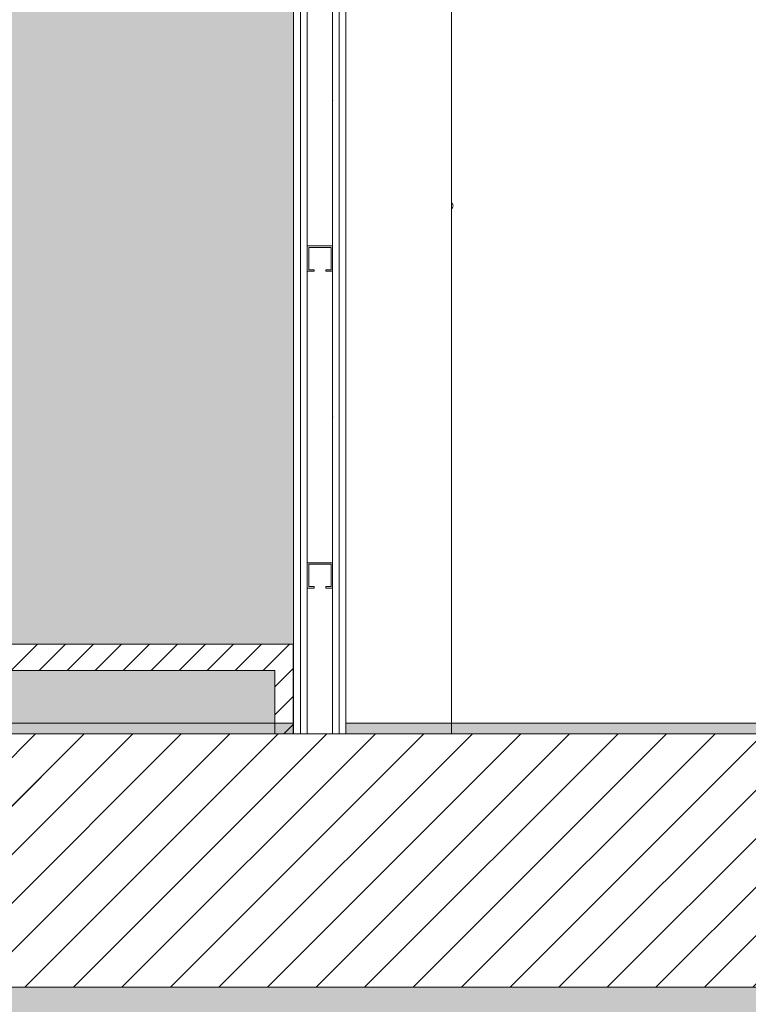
# Model space of a CAD drawing. Header units: millimetres. Extents: x -33687 to -7545, y -1870 to 7865.
# Tile 21 of 31: x -13175 to -11795, y -512 to 1352. Entities that reach past the tile are written whole.
import ezdxf

# ---------------------------------------------------------------- set-up
doc = ezdxf.new("R2010")
doc.units = ezdxf.units.MM
doc.header["$MEASUREMENT"] = 0
doc.linetypes.add('Wipeout_Contour', pattern=[1000, 0, -1000])
for name, color, linetype in [('2D - Dessin général.AL', 7, 'Continuous'), ('_Sols - Dalles.AL', 7, 'Continuous'), ('Nouveau_2D - Cotations pour 50ème.AL', 7, 'Continuous'), ('Nouveau_2D - Dessin général.AL', 7, 'Continuous'), ('Nouveau__Murs - Intérieurs (Non-porteurs).AL', 7, 'Continuous'), ('Nouveau_Equip - Agencement.AL', 7, 'Continuous'), ('Nouveau_Portes Archicad', 7, 'Continuous'), ('Nouveau_Pour vue 3D seulement.AL', 7, 'Continuous')]:
    doc.layers.add(name, color=color, linetype=linetype)
doc.styles.add('STYLE_GENERE_1', font='arial.ttf')
doc.dimstyles.new('STYLE_GENERE__1', dxfattribs={"dimtxt": 100, "dimasz": 71.25, "dimexe": 0.18, "dimexo": 0.0625, "dimgap": 0, "dimtad": 1, "dimtih": 1, "dimtoh": 1, "dimlfac": 0.001, "dimzin": 0, "dimdsep": 46, "dimtxsty": 'STYLE_GENERE_1', "dimblk": 'ARROWHEAD_6', "dimblk1": 'ARROWHEAD_6', "dimblk2": 'ARROWHEAD_6', "dimcen": 0.09, "dimse1": 1, "dimse2": 1, "dimclrd": 7, "dimclre": 7, "dimclrt": 7, "dimazin": 0, "dimtfac": 1, "dimtdec": 4, "dimtmove": 0, "dimatfit": 3, "dimfxl": 0, "dimtolj": 1, "dimtzin": 0, "dimarcsym": 0})
pattern_1 = [(45, (0, 0), (-45.96194, 45.96194), [])]
pattern_2 = [(45, (0, 0), (-26.5165, 26.5165), [])]

# ---------------------------------------------------------------- blocks, each defined once
blk = doc.blocks.new('Élément de coupe_1')
at = {"layer": '_Sols - Dalles.AL', "linetype": 'Continuous', "lineweight": 0, "true_color": 0x000000}
h = blk.add_hatch(dxfattribs=at)
h.set_pattern_fill('Dallage', color=18, style=0, pattern_type=2)
h.set_pattern_definition(pattern_1)
h.paths.add_polyline_path([(-10683.8, 0), (-24736.9, 0), (-24736.9, -480), (-10683.8, -480)])
at = {"layer": '_Sols - Dalles.AL', "color": 7, "linetype": 'Continuous', "lineweight": 5}
for p, q in [((-12656.5, 0), (-12657, 0)), ((-10986.8, 0), (-12557.5, 0)), ((-12692, 0), (-13639.5, 0)), ((-12657, 0), (-12692, 0)), ((-10683.8, -480), (-24736.9, -480))]:
    blk.add_line(p, q, dxfattribs=at)
at = {"layer": '_Sols - Dalles.AL', "color": 7, "linetype": 'Continuous', "lineweight": 5, "flags": 128}
blk.add_lwpolyline([(-12557.5, 0), (-12570, 0), (-12582.5, 0), (-12630.5, 0), (-12643.5, 0), (-12656.5, 0)], dxfattribs=at)
blk = doc.blocks.new('Élément de coupe_13')
at = {"layer": 'Nouveau__Murs - Intérieurs (Non-porteurs).AL', "color": 7, "linetype": 'Continuous', "lineweight": 13}
blk.add_line((-12357.5, 0), (-12357.5, 2392.5), dxfattribs=at)
blk = doc.blocks.new('Élément de coupe_14')
at = {"layer": 'Nouveau_Portes Archicad', "color": 7, "linetype": 'Continuous', "lineweight": 5}
for p, q in [((-12357.5, 1005.7), (-12356.5, 1004.9)), ((-12356.5, 995.1), (-12357.5, 994.3)), ((-12356.5, 1004.9), (-12355.6, 1003.9)), ((-12355.6, 996.1), (-12356.5, 995.1)), ((-12355.6, 1003.9), (-12355, 1002.7)), ((-12355, 997.3), (-12355.6, 996.1)), ((-12355, 1002.7), (-12354.6, 1001.4)), ((-12354.6, 998.6), (-12355, 997.3)), ((-12354.6, 1001.4), (-12354.5, 1000)), ((-12354.5, 1000), (-12354.6, 998.6))]:
    blk.add_line(p, q, dxfattribs=at)
blk = doc.blocks.new('Élément de coupe_18')
at = {"color": 254, "linetype": 'Wipeout_Contour', "lineweight": 0, "ltscale": 226520.968662}
blk.add_wipeout([(-12657, 140), (-12657, 170), (-15656.5, 170), (-15656.5, 140), (-15621.4, 140), (-15621.4, 120), (-14674.5, 120), (-14674.5, 140), (-14639.5, 140), (-14639.5, 120), (-13674.5, 120), (-13674.5, 140), (-13639.5, 140), (-13639.5, 120), (-12692, 120), (-12692, 140)], dxfattribs=at).dxf.layer = 'Nouveau_Pour vue 3D seulement.AL'
at = {"layer": 'Nouveau_Pour vue 3D seulement.AL', "linetype": 'Continuous', "lineweight": 0, "true_color": 0x000000}
h = blk.add_hatch(dxfattribs=at)
h.set_pattern_fill('Bois_massif', color=18, style=0, pattern_type=2)
h.set_pattern_definition(pattern_2)
h.paths.add_polyline_path([(-12657, 140), (-12657, 170), (-15656.5, 170), (-15656.5, 140), (-15621.4, 140), (-15621.4, 120), (-14674.5, 120), (-14674.5, 140), (-14639.5, 140), (-14639.5, 120), (-13674.5, 120), (-13674.5, 140), (-13639.5, 140), (-13639.5, 120), (-12692, 120), (-12692, 140)])
at = {"layer": 'Nouveau_Pour vue 3D seulement.AL', "color": 7, "linetype": 'Continuous', "lineweight": 13}
for p, q in [((-12657, 170), (-15656.5, 170)), ((-12657, 170), (-12657, 140)), ((-12692, 120), (-13639.5, 120))]:
    blk.add_line(p, q, dxfattribs=at)
blk = doc.blocks.new('Élément de coupe_23')
at = {"color": 254, "linetype": 'Wipeout_Contour', "lineweight": 0, "ltscale": 50699.710343}
blk.add_wipeout([(-12692, 140), (-12692, 0), (-12657, 0), (-12657, 140)], dxfattribs=at).dxf.layer = 'Nouveau_Pour vue 3D seulement.AL'
at = {"layer": 'Nouveau_Pour vue 3D seulement.AL', "linetype": 'Continuous', "lineweight": 0, "true_color": 0x000000}
h = blk.add_hatch(dxfattribs=at)
h.set_pattern_fill('Bois_massif', color=18, style=0, pattern_type=2)
h.set_pattern_definition(pattern_2)
h.paths.add_polyline_path([(-12692, 140), (-12692, 0), (-12657, 0), (-12657, 140)])
at = {"layer": 'Nouveau_Pour vue 3D seulement.AL', "color": 7, "linetype": 'Continuous', "lineweight": 5}
for p, q in [((-12657, 140), (-12657, 0)), ((-12692, 120), (-12692, 0))]:
    blk.add_line(p, q, dxfattribs=at)
blk = doc.blocks.new('*X73')
at = {"layer": 'Nouveau__Murs - Intérieurs (Non-porteurs).AL', "color": 7, "linetype": 'Continuous', "lineweight": 5}
for p, q in [((-12582.5, 924), (-12630.5, 924)), ((-12630.5, 924), (-12630.5, 876)), ((-12585.2, 921.3), (-12627.7, 921.3)), ((-12627.7, 921.3), (-12627.7, 878.7)), ((-12585.2, 878.7), (-12585.2, 921.3)), ((-12582.5, 876), (-12582.5, 924)), ((-12627.7, 878.7), (-12617.5, 878.7)), ((-12617.5, 876), (-12617.5, 878.7)), ((-12595.4, 878.7), (-12585.2, 878.7)), ((-12595.4, 876), (-12595.4, 878.7)), ((-12630.5, 876), (-12617.5, 876)), ((-12595.4, 876), (-12582.5, 876)), ((-12582.5, 324), (-12630.5, 324)), ((-12630.5, 324), (-12630.5, 276)), ((-12585.2, 321.3), (-12627.7, 321.3)), ((-12627.7, 321.3), (-12627.7, 278.7)), ((-12585.2, 278.7), (-12585.2, 321.3)), ((-12582.5, 276), (-12582.5, 324)), ((-12630.5, 276), (-12617.5, 276)), ((-12627.7, 278.7), (-12617.5, 278.7)), ((-12617.5, 276), (-12617.5, 278.7)), ((-12595.4, 278.7), (-12585.2, 278.7)), ((-12595.4, 276), (-12595.4, 278.7)), ((-12595.4, 276), (-12582.5, 276))]:
    blk.add_line(p, q, dxfattribs=at)
for p in [(-12582.5, 1200), (-12582.5, 1200), (-12582.5, 600), (-12582.5, 600), (-12582.5, 0)]:
    blk.add_point(p, dxfattribs=at)
blk = doc.blocks.new('Élément de coupe_48')
at = {"layer": 'Nouveau__Murs - Intérieurs (Non-porteurs).AL', "color": 7, "linetype": 'Continuous', "lineweight": 5}
for p, q in [((-12656.5, 3196.6), (-12656.5, 0)), ((-12643.5, 3194.9), (-12643.5, 0)), ((-12630.5, 3193.2), (-12630.5, 0)), ((-12582.5, 3186.8), (-12582.5, 0)), ((-12570, 3185.1), (-12570, 0)), ((-12557.5, 3183.4), (-12557.5, 0))]:
    blk.add_line(p, q, dxfattribs=at)
at = {"layer": 'Nouveau__Murs - Intérieurs (Non-porteurs).AL', "lineweight": 0}
blk.add_blockref('*X73', (0, 0), dxfattribs=at)
blk = doc.blocks.new('*D82')
at = {"layer": 'Nouveau_2D - Cotations pour 50ème.AL', "color": 7, "linetype": 'Continuous', "lineweight": 5}
for p, q in [((-26302.3, -1870.3), (-26302.3, -1729.7)), ((-10893.8, -1870.3), (-10893.8, -1729.7)), ((-26264.8, -1762.5), (-26339.8, -1837.5)), ((-10931.3, -1837.5), (-10856.3, -1762.5)), ((-26358.5, -1800), (-26302.3, -1800)), ((-26302.3, -1800), (-10893.8, -1800)), ((-10893.8, -1800), (-10837.6, -1800))]:
    blk.add_line(p, q, dxfattribs=at)
at = {"layer": 'Nouveau_2D - Cotations pour 50ème.AL', "color": 7, "lineweight": 5, "insert": (-18769.6, -1780), "char_height": 100, "attachment_point": 7, "style": 'STYLE_GENERE_1'}
blk.add_mtext('\\A1;{\\pql;\\fArial|b0|i0|c0|p0;\\W1.000000;15,41}', dxfattribs=at)
blk = doc.blocks.new('ARROWHEAD_6')
at = {"color": 0, "linetype": 'Continuous', "lineweight": 0}
for p, q in [((-0.5, -0.5), (0.5, 0.5)), ((0, 0), (-1, 0))]:
    blk.add_line(p, q, dxfattribs=at)
blk = doc.blocks.new('*D102')
at = {"layer": 'Nouveau_2D - Cotations pour 50ème.AL', "color": 7, "linetype": 'Continuous', "lineweight": 5}
for p, q in [((-14550.9, -1539.7), (-14550.9, -1399.1)), ((-12656.5, -1539.7), (-12656.5, -1399.1)), ((-14513.4, -1431.9), (-14588.4, -1506.9)), ((-12619, -1431.9), (-12694, -1506.9)), ((-14550.9, -1469.4), (-12656.5, -1469.4))]:
    blk.add_line(p, q, dxfattribs=at)
at = {"layer": 'Nouveau_2D - Cotations pour 50ème.AL', "color": 7, "lineweight": 5, "char_height": 100, "attachment_point": 7, "style": 'STYLE_GENERE_1'}
for s, insert in [('\\A1;{\\pql;\\fArial|b0|i0|c0|p0;\\W1.000000;1,89}', (-13813.4, -1449.4)), ('\\A1;{\\pql;\\fArial|b0|i0|c0|p0;\\W1.000000;10}', (-12846.5, -1449.4))]:
    blk.add_mtext(s, dxfattribs=dict(at, insert=insert))
blk = doc.blocks.new('*D103')
at = {"layer": 'Nouveau_2D - Cotations pour 50ème.AL', "color": 7, "linetype": 'Continuous', "lineweight": 5}
for p, q in [((-12656.5, -1539.7), (-12656.5, -1399.1)), ((-12557.5, -1539.7), (-12557.5, -1399.1)), ((-12619, -1431.9), (-12694, -1506.9)), ((-12520, -1431.9), (-12595, -1506.9)), ((-12656.5, -1469.4), (-12557.5, -1469.4))]:
    blk.add_line(p, q, dxfattribs=at)
blk = doc.blocks.new('*D104')
at = {"layer": 'Nouveau_2D - Cotations pour 50ème.AL', "color": 7, "linetype": 'Continuous', "lineweight": 5}
for p, q in [((-12557.5, -1539.7), (-12557.5, -1399.1)), ((-10986.8, -1539.7), (-10986.8, -1399.1)), ((-12520, -1431.9), (-12595, -1506.9)), ((-10949.3, -1431.9), (-11024.3, -1506.9)), ((-12557.5, -1469.4), (-10986.8, -1469.4))]:
    blk.add_line(p, q, dxfattribs=at)
at = {"layer": 'Nouveau_2D - Cotations pour 50ème.AL', "color": 7, "lineweight": 5, "char_height": 100, "attachment_point": 7, "style": 'STYLE_GENERE_1'}
for s, insert in [('\\A1;{\\pql;\\fArial|b0|i0|c0|p0;\\W1.000000;1,57}', (-11943.7, -1449.4)), ('\\A1;{\\pql;\\fArial|b0|i0|c0|p0;\\W1.000000;9}', (-11100.6, -1449.4))]:
    blk.add_mtext(s, dxfattribs=dict(at, insert=insert))

msp = doc.modelspace()

# ---------------------------------------------------------------- hatches: boundary and pattern name
at = {"layer": 'Nouveau_2D - Dessin général.AL', "linetype": 'Continuous', "lineweight": 5}
msp.add_hatch(color=7, dxfattribs=at).paths.add_polyline_path([(-12557.45, 0), (-10986.82, 0), (-10986.82, 20), (-12557.45, 20)])
at = {"layer": 'Nouveau_Equip - Agencement.AL', "linetype": 'Continuous', "lineweight": 0, "true_color": 0x333333}
msp.add_hatch(color=250, dxfattribs=at).paths.add_polyline_path([(-13868.859, 2594.342), (-12656.45, 2432.46), (-12656.45, 20), (-13868.859, 20)])

# ---------------------------------------------------------------- linework, layer by layer
at = {"layer": 'Nouveau_2D - Dessin général.AL', "color": 7, "linetype": 'Continuous', "lineweight": 5, "flags": 128}
msp.add_lwpolyline([(-12557.45, 0), (-10986.82, 0), (-10986.82, 20), (-12557.45, 20)], close=True, dxfattribs=at)
at = {"layer": 'Nouveau_Equip - Agencement.AL', "color": 7, "linetype": 'Continuous', "lineweight": 5, "flags": 128}
msp.add_lwpolyline([(-13868.859, 2594.342), (-12656.45, 2432.46), (-12656.45, 20), (-13868.859, 20)], close=True, dxfattribs=at)

# ---------------------------------------------------------------- block references
at = {"layer": '_Sols - Dalles.AL', "lineweight": 0}
msp.add_blockref('Élément de coupe_1', (0, 0), dxfattribs=at)
at = {"layer": 'Nouveau__Murs - Intérieurs (Non-porteurs).AL', "lineweight": 0}
msp.add_blockref('Élément de coupe_13', (0, 0), dxfattribs=at)
at = {"layer": 'Nouveau_Portes Archicad', "lineweight": 0}
msp.add_blockref('Élément de coupe_14', (0, 0), dxfattribs=at)

# ---------------------------------------------------------------- dimensions: what is measured, and where the dimension line sits
at = {"layer": 'Nouveau_2D - Cotations pour 50ème.AL', "color": 7, "linetype": 'Continuous', "lineweight": 5}
dim = msp.add_linear_dim(base=(-10986.82, -1469.415), p1=(-12557.45, 1591.709), p2=(-10986.82, 1540.518), dimstyle='STYLE_GENERE__1', dxfattribs=at)
dim.commit()
dim.dimension.update_dxf_attribs({"geometry": '*D104', "text_midpoint": (-11814.273, -1399.415), "dimtype": 160})

# ---------------------------------------------------------------- next in the draw order: block references
at = {"layer": 'Nouveau_Pour vue 3D seulement.AL', "lineweight": 0}
msp.add_blockref('Élément de coupe_18', (0, 0), dxfattribs=at)

# ---------------------------------------------------------------- next in the draw order: block references
msp.add_blockref('Élément de coupe_23', (0, 0), dxfattribs=at)

# ---------------------------------------------------------------- next in the draw order: hatches: boundary and pattern name
at = {"layer": '2D - Dessin général.AL', "linetype": 'Continuous', "lineweight": 0, "true_color": 0xcccccc}
h = msp.add_hatch(dxfattribs=at)
h.set_pattern_fill('Terre', color=254, style=0, pattern_type=2)
h.set_pattern_definition([(45, (0, 0), (-137.8858, 137.8858), []), (45, (-45.96, 45.96), (-275.7716, 275.7716), []), (45, (-91.92, 91.92), (-275.7716, 275.7716), []), (135, (-137.886, 137.886), (45.96194, 45.96194), [195, -195])])
h.paths.add_polyline_path([(-30162.273, -980), (-7545.365, -980), (-7545.365, 3024.114), (-10793.861, 3454.622), (-12696.304, 3784.159), (-13340.18, 4102.062), (-14343.339, 4202.38), (-14343.339, 3625.403), (-10697.902, 3143.464), (-10683.82, -480), (-24389.724, -480), (-24389.724, 3.083), (-24865.178, -51.922), (-30162.273, -83.474)])
at = {"layer": 'Nouveau_2D - Dessin général.AL', "linetype": 'Continuous', "lineweight": 5}
h = msp.add_hatch(dxfattribs=at)
h.set_pattern_fill('Dallage', style=0, pattern_type=2)
h.set_pattern_definition(pattern_1)
h.paths.add_polyline_path([(-14551.999, 3451.249), (-10893.82, 2963.113), (-10893.82, 0), (-30162.432, 0), (-30161.516, -480), (-10683.82, -480), (-10683.82, 2935.092), (-10683.82, 3141.603), (-14343.339, 3625.403), (-14343.339, 4202.38), (-14343.339, 4442.29, 0.2368987), (-14417.921, 4531.43), (-14523.597, 4563.035), (-14551.999, 3601.249)])
msp.add_hatch(color=7, dxfattribs=at).paths.add_polyline_path([(-24095.602, 0), (-12657.041, 0), (-12657.041, 20), (-24095.602, 20)])

# ---------------------------------------------------------------- next in the draw order: linework, layer by layer
at = {"layer": '2D - Dessin général.AL', "color": 7, "linetype": 'Continuous', "lineweight": 5, "flags": 128}
msp.add_lwpolyline([(-30162.273, -980), (-7545.365, -980), (-7545.365, 3024.114), (-10793.861, 3454.622), (-12696.304, 3784.159), (-13340.18, 4102.062), (-14343.339, 4202.38), (-14343.339, 3625.403), (-10697.902, 3143.464), (-10683.82, -480), (-24389.724, -480), (-24389.724, 3.083), (-24865.178, -51.922), (-30162.273, -83.474)], close=True, dxfattribs=at)
at = {"layer": 'Nouveau_2D - Dessin général.AL', "color": 7, "linetype": 'Continuous', "lineweight": 5, "flags": 128}
msp.add_lwpolyline([(-14551.999, 3451.249), (-10893.82, 2963.113), (-10893.82, 0), (-30162.432, 0), (-30161.516, -480), (-10683.82, -480), (-10683.82, 2935.092), (-10683.82, 3141.603), (-14343.339, 3625.403), (-14343.339, 4202.38), (-14343.339, 4442.29, 0.2368987), (-14417.921, 4531.43), (-14523.597, 4563.035), (-14551.999, 3601.249)], format="xyb", close=True, dxfattribs=at)
msp.add_lwpolyline([(-24095.602, 0), (-12657.041, 0), (-12657.041, 20), (-24095.602, 20)], close=True, dxfattribs=at)

# ---------------------------------------------------------------- next in the draw order: block references
at = {"layer": 'Nouveau__Murs - Intérieurs (Non-porteurs).AL', "lineweight": 0}
msp.add_blockref('Élément de coupe_48', (0, 0), dxfattribs=at)

# ---------------------------------------------------------------- next in the draw order: dimensions: what is measured, and where the dimension line sits
at = {"layer": 'Nouveau_2D - Cotations pour 50ème.AL', "color": 7, "linetype": 'Continuous', "lineweight": 5}
for base, p1, p2, picture, middle in [((-12656.45, -1469.415), (-14550.915, 3837.477), (-12656.45, 1598.309), '*D102', (-13683.957, -1399.415)), ((-12557.45, -1469.415), (-12656.45, 1598.309), (-12557.45, 1591.709), '*D103', (-12770.392, -1399.415)), ((-10893.82, -1800), (-26302.268, 50), (-10893.82, 0), '*D82', (-18602.131, -1730))]:
    dim = msp.add_linear_dim(base=base, p1=p1, p2=p2, dimstyle='STYLE_GENERE__1', dxfattribs=at)
    dim.commit()
    dim.dimension.update_dxf_attribs({"geometry": picture, "text_midpoint": middle, "dimtype": 160})

doc.saveas('drawing.dxf')
